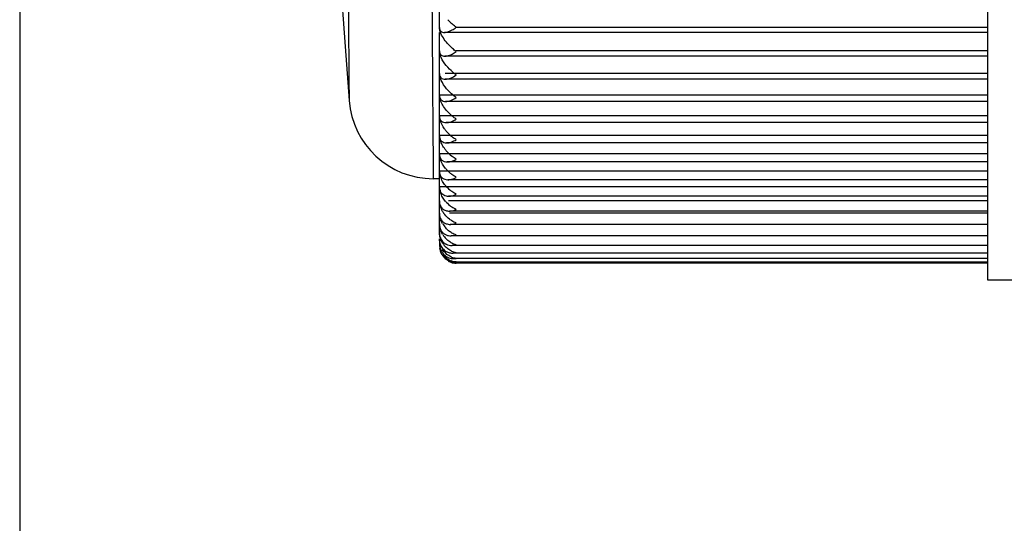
# Model space of a CAD drawing. Header units: millimetres. Extents: x 3128 to 4464, y 361 to 1027.
# Tile 3 of 19: x 3184 to 3196, y 818 to 824. Entities that reach past the tile are written whole.
import ezdxf

# ---------------------------------------------------------------- set-up
doc = ezdxf.new("R2010")
doc.units = ezdxf.units.MM
doc.header["$LTSCALE"] = 0.1
doc.layers.add('DIM', color=3, linetype='Continuous')
doc.styles.get("Standard").update_dxf_attribs({"font": 'arial_0.ttf'})
doc.dimstyles.new('ISO-25', dxfattribs={"dimtxt": 2.5, "dimasz": 2.5, "dimexe": 1.25, "dimexo": 0.625, "dimtad": 1, "dimtxsty": 'Standard', "dimcen": 2.5, "dimadec": 0, "dimazin": 0, "dimtfac": 1, "dimtmove": 0, "dimatfit": 3, "dimfxl": 1, "dimarcsym": 0})

# ---------------------------------------------------------------- blocks, each defined once
blk = doc.blocks.new('*D147')
at = {"layer": 'Defpoints', "color": 0, "transparency": 16777216}
for p in [(3184.28, 848.135), (3239.254, 840.126), (3184.28, 813.168)]:
    blk.add_point(p, dxfattribs=at)
at = {"layer": 'DIM', "color": 0, "lineweight": -2, "transparency": 16777216}
for p, q in [((3184.28, 847.51), (3184.28, 811.918)), ((3239.254, 839.501), (3239.254, 811.918)), ((3236.754, 813.168), (3186.78, 813.168))]:
    blk.add_line(p, q, dxfattribs=at)
at = {"layer": 'DIM', "color": 0, "transparency": 16777216}
for points in [[(3186.78, 813.585), (3186.78, 812.752), (3184.28, 813.168)], [(3236.754, 813.585), (3236.754, 812.752), (3239.254, 813.168)]]:
    blk.add_solid(points, dxfattribs=at)
at = {"layer": 'DIM', "color": 0, "transparency": 16777216, "insert": (3211.767, 815.065), "char_height": 2.5, "attachment_point": 5}
blk.add_mtext('55', dxfattribs=at)

msp = doc.modelspace()

# ---------------------------------------------------------------- linework, layer by layer
at = {"color": 7, "linetype": 'Continuous'}
for p, q in [((3195.754, 821.135), (3195.754, 848.135)), ((3189.254, 824.125), (3189.254, 824.358)), ((3195.754, 824.127), (3189.454, 824.127)), ((3189.254, 821.696), (3189.254, 824.068)), ((3195.754, 824.068), (3189.313, 824.068)), ((3195.754, 823.785), (3189.318, 823.785)), ((3195.754, 823.849), (3189.454, 823.849)), ((3195.754, 823.581), (3189.322, 823.581)), ((3195.754, 823.513), (3189.322, 823.513)), ((3195.754, 823.324), (3189.254, 823.324)), ((3195.754, 823.25), (3189.327, 823.25)), ((3195.754, 823.079), (3189.254, 823.079)), ((3195.754, 822.999), (3189.333, 822.999)), ((3195.754, 822.847), (3189.254, 822.847)), ((3195.754, 822.759), (3189.339, 822.759)), ((3195.754, 822.628), (3189.254, 822.628)), ((3195.754, 822.534), (3189.347, 822.534)), ((3195.754, 822.426), (3189.254, 822.426)), ((3189.254, 822.335), (3189.181, 822.335)), ((3195.754, 822.323), (3189.355, 822.323)), ((3195.754, 822.24), (3189.254, 822.24)), ((3195.754, 822.128), (3189.363, 822.128)), ((3195.754, 822.073), (3189.363, 822.073)), ((3195.754, 821.952), (3189.372, 821.952)), ((3195.754, 821.926), (3189.372, 821.926)), ((3195.754, 821.794), (3189.382, 821.794)), ((3189.392, 821.658), (3189.454, 821.668)), ((3195.754, 821.658), (3189.392, 821.658)), ((3189.403, 821.544), (3189.454, 821.55)), ((3195.754, 821.544), (3189.404, 821.544)), ((3189.415, 821.453), (3189.454, 821.457)), ((3195.754, 821.453), (3189.416, 821.453)), ((3189.427, 821.388), (3189.454, 821.39)), ((3195.754, 821.388), (3189.429, 821.388)), ((3189.44, 821.348), (3189.454, 821.349)), ((3195.754, 821.348), (3189.441, 821.348)), ((3195.754, 821.335), (3189.454, 821.335)), ((3197.254, 821.135), (3195.754, 821.135))]:
    msp.add_line(p, q, dxfattribs=at)
for centre, start, end in [((3304.899, 914.811), 346.72982, 346.72982), ((3305.4, 914.629), 343.19785, 343.19785)]:
    msp.add_arc(centre, 112, start, end)
for centre, radius, start, end in [((3520.629, 848.137), 333.375, 180.74074, 184.27947), ((3189.835, 824.645), 0.642, 221.6489, 227.4889), ((3189.812, 824.34), 0.613, 221.0833, 226.6965), ((3189.81, 824.338), 0.611, 226.6911, 227.8304), ((3189.784, 824.039), 0.578, 227.1875, 228.2309), ((3189.181, 823.335), 1, 184.2797, 270), ((3189.736, 823.477), 0.52, 219.4998, 229.2543), ((3189.707, 823.21), 0.485, 219.727, 230.0398), ((3189.681, 822.957), 0.453, 220.0617, 231.0388), ((3189.636, 822.508), 0.401, 221.2345, 232.2774), ((3189.61, 822.305), 0.37, 221.8948, 233.6699), ((3189.582, 822.122), 0.339, 211.0643, 218.6776), ((3189.471, 821.801), 0.217, 180.074, 186.6818), ((3189.565, 821.966), 0.319, 211.4655, 222.1078), ((3189.487, 821.803), 0.232, 186.6041, 196.8927), ((3189.382, 821.785), 0.125, 208.4063, 223.8668), ((3189.544, 821.831), 0.296, 211.9475, 225.0812), ((3189.483, 821.568), 0.228, 180.0259, 191.6971), ((3189.394, 821.682), 0.137, 221.6533, 238.8114), ((3189.522, 821.719), 0.273, 212.5551, 226.5025), ((3189.396, 821.686), 0.141, 238.8123, 243.9689), ((3189.468, 821.565), 0.213, 191.6562, 197.2424), ((3189.424, 821.557), 0.169, 198.0652, 209.0969), ((3189.408, 821.606), 0.152, 219.6523, 240.6994), ((3189.48, 821.572), 0.227, 214.2637, 230.1867), ((3189.441, 821.534), 0.186, 216.3297, 234.7418), ((3189.474, 821.565), 0.218, 230.1321, 241.1515), ((3189.439, 821.531), 0.182, 234.7868, 248.2423), ((3189.455, 821.533), 0.198, 240.7359, 250.527), ((3189.472, 821.561), 0.214, 241.1664, 247.6099), ((3189.454, 821.529), 0.195, 250.5007, 269.962), ((3189.428, 821.574), 0.186, 264.0817, 269.8061), ((3189.441, 821.539), 0.191, 264.7056, 269.8805), ((3189.454, 821.535), 0.2, 265.4688, 270.0001)]:
    msp.add_arc(centre, radius, start, end, dxfattribs=at)
for points, knots in [([(3188.117, 848.135), (3188.117, 846.917), (3188.118, 844.488), (3188.121, 840.861), (3188.125, 837.275), (3188.132, 834.327), (3188.138, 832.016), (3188.143, 830.339), (3188.149, 828.721), (3188.155, 827.42), (3188.161, 826.43), (3188.165, 825.741), (3188.169, 825.101), (3188.173, 824.524), (3188.176, 824.093), (3188.179, 823.795), (3188.18, 823.615), (3188.182, 823.47), (3188.182, 823.363), (3188.184, 823.297), (3188.183, 823.268), (3188.184, 823.26)], [0, 0, 0, 0, 0.146819, 0.292938, 0.437507, 0.579289, 0.648529, 0.716152, 0.781526, 0.843671, 0.873051, 0.900916, 0.926846, 0.950269, 0.970397, 0.978909, 0.986191, 0.992083, 0.99643, 0.9991, 1, 1, 1, 1]), ([(3189.105, 848.135), (3189.105, 846.859), (3189.106, 844.313), (3189.11, 840.512), (3189.116, 836.757), (3189.124, 833.672), (3189.131, 831.259), (3189.138, 829.512), (3189.145, 827.833), (3189.152, 826.489), (3189.158, 825.472), (3189.163, 824.771), (3189.167, 824.126), (3189.171, 823.553), (3189.174, 823.128), (3189.177, 822.839), (3189.178, 822.668), (3189.179, 822.53), (3189.18, 822.43), (3189.18, 822.369), (3189.181, 822.342), (3189.181, 822.335)], [0, 0, 0, 0, 0.148374, 0.296009, 0.441997, 0.584993, 0.654701, 0.722633, 0.788083, 0.849925, 0.878951, 0.906289, 0.931487, 0.953954, 0.972937, 0.980845, 0.987537, 0.992895, 0.99681, 0.999197, 1, 1, 1, 1]), ([(3189.254, 824.127), (3189.254, 824.118), (3189.256, 824.101), (3189.273, 824.073), (3189.297, 824.068), (3189.312, 824.068)], [0, 0, 0, 0, 0.291214, 0.531768, 1, 1, 1, 1]), ([(3189.264, 824.073), (3189.263, 824.078), (3189.257, 824.095), (3189.254, 824.113), (3189.254, 824.127)], [0, 0, 0, 0, 0.272684, 1, 1, 1, 1]), ([(3189.389, 824.089), (3189.394, 824.091), (3189.417, 824.103), (3189.438, 824.117), (3189.454, 824.128)], [0, 0, 0, 0, 0.237351, 1, 1, 1, 1]), ([(3189.454, 824.128), (3189.45, 824.131), (3189.431, 824.145), (3189.414, 824.16), (3189.401, 824.172)], [0, 0, 0, 0, 0.242375, 1, 1, 1, 1]), ([(3189.349, 823.937), (3189.331, 823.957), (3189.299, 824), (3189.273, 824.048), (3189.264, 824.073)], [0, 0, 0, 0, 0.507268, 1, 1, 1, 1]), ([(3189.312, 824.068), (3189.318, 824.068), (3189.345, 824.07), (3189.37, 824.08), (3189.389, 824.089)], [0, 0, 0, 0, 0.223769, 1, 1, 1, 1]), ([(3189.454, 823.841), (3189.45, 823.845), (3189.431, 823.858), (3189.413, 823.873), (3189.4, 823.885)], [0, 0, 0, 0, 0.242007, 1, 1, 1, 1]), ([(3189.254, 823.849), (3189.254, 823.839), (3189.256, 823.821), (3189.275, 823.792), (3189.301, 823.785), (3189.316, 823.785)], [0, 0, 0, 0, 0.292065, 0.533327, 1, 1, 1, 1]), ([(3189.264, 823.795), (3189.263, 823.799), (3189.257, 823.817), (3189.254, 823.836), (3189.254, 823.849)], [0, 0, 0, 0, 0.271054, 1, 1, 1, 1]), ([(3189.391, 823.615), (3189.364, 823.64), (3189.314, 823.695), (3189.276, 823.76), (3189.264, 823.795)], [0, 0, 0, 0, 0.49796, 1, 1, 1, 1]), ([(3189.316, 823.785), (3189.322, 823.785), (3189.347, 823.788), (3189.371, 823.796), (3189.389, 823.804)], [0, 0, 0, 0, 0.226857, 1, 1, 1, 1]), ([(3189.389, 823.804), (3189.394, 823.806), (3189.417, 823.817), (3189.438, 823.831), (3189.454, 823.841)], [0, 0, 0, 0, 0.237286, 1, 1, 1, 1]), ([(3189.254, 823.581), (3189.254, 823.571), (3189.257, 823.551), (3189.276, 823.52), (3189.304, 823.513), (3189.321, 823.513)], [0, 0, 0, 0, 0.292956, 0.534987, 1, 1, 1, 1]), ([(3189.264, 823.526), (3189.263, 823.53), (3189.257, 823.549), (3189.254, 823.568), (3189.254, 823.581)], [0, 0, 0, 0, 0.269412, 1, 1, 1, 1]), ([(3189.321, 823.513), (3189.343, 823.513), (3189.391, 823.526), (3189.432, 823.549), (3189.454, 823.564)], [0, 0, 0, 0, 0.45503, 1, 1, 1, 1]), ([(3189.454, 823.564), (3189.449, 823.567), (3189.43, 823.581), (3189.412, 823.596), (3189.399, 823.608)], [0, 0, 0, 0, 0.241638, 1, 1, 1, 1]), ([(3189.397, 823.34), (3189.369, 823.365), (3189.317, 823.422), (3189.277, 823.489), (3189.264, 823.526)], [0, 0, 0, 0, 0.494007, 1, 1, 1, 1]), ([(3189.254, 823.324), (3189.254, 823.313), (3189.257, 823.292), (3189.278, 823.258), (3189.308, 823.25), (3189.326, 823.25)], [0, 0, 0, 0, 0.293858, 0.536727, 1, 1, 1, 1]), ([(3189.264, 823.267), (3189.263, 823.272), (3189.257, 823.291), (3189.254, 823.31), (3189.254, 823.324)], [0, 0, 0, 0, 0.267755, 1, 1, 1, 1]), ([(3189.454, 823.297), (3189.449, 823.3), (3189.43, 823.313), (3189.411, 823.328), (3189.397, 823.34)], [0, 0, 0, 0, 0.241276, 1, 1, 1, 1]), ([(3189.335, 823.146), (3189.32, 823.165), (3189.292, 823.203), (3189.272, 823.245), (3189.264, 823.267)], [0, 0, 0, 0, 0.502686, 1, 1, 1, 1]), ([(3189.326, 823.25), (3189.347, 823.25), (3189.393, 823.262), (3189.433, 823.283), (3189.454, 823.297)], [0, 0, 0, 0, 0.458861, 1, 1, 1, 1]), ([(3189.254, 823.079), (3189.254, 823.067), (3189.257, 823.044), (3189.281, 823.007), (3189.313, 822.999), (3189.332, 822.999)], [0, 0, 0, 0, 0.294789, 0.53857, 1, 1, 1, 1]), ([(3189.264, 823.021), (3189.263, 823.026), (3189.257, 823.045), (3189.254, 823.065), (3189.254, 823.079)], [0, 0, 0, 0, 0.266077, 1, 1, 1, 1]), ([(3189.454, 823.041), (3189.449, 823.044), (3189.429, 823.057), (3189.41, 823.071), (3189.396, 823.083)], [0, 0, 0, 0, 0.240941, 1, 1, 1, 1]), ([(3189.335, 822.9), (3189.327, 822.909), (3189.299, 822.946), (3189.275, 822.987), (3189.264, 823.021)], [0, 0, 0, 0, 0.248899, 1, 1, 1, 1]), ([(3189.332, 822.999), (3189.352, 822.999), (3189.396, 823.009), (3189.434, 823.028), (3189.454, 823.041)], [0, 0, 0, 0, 0.462784, 1, 1, 1, 1]), ([(3189.254, 822.847), (3189.254, 822.833), (3189.257, 822.808), (3189.283, 822.769), (3189.318, 822.759), (3189.339, 822.759)], [0, 0, 0, 0, 0.295783, 0.540625, 1, 1, 1, 1]), ([(3189.264, 822.787), (3189.263, 822.792), (3189.257, 822.812), (3189.254, 822.832), (3189.254, 822.847)], [0, 0, 0, 0, 0.264375, 1, 1, 1, 1]), ([(3189.454, 822.797), (3189.449, 822.8), (3189.429, 822.812), (3189.41, 822.826), (3189.396, 822.838)], [0, 0, 0, 0, 0.240715, 1, 1, 1, 1]), ([(3189.335, 822.666), (3189.33, 822.671), (3189.312, 822.693), (3189.297, 822.717), (3189.287, 822.735)], [0, 0, 0, 0, 0.246048, 1, 1, 1, 1]), ([(3189.339, 822.759), (3189.358, 822.759), (3189.398, 822.768), (3189.435, 822.786), (3189.454, 822.797)], [0, 0, 0, 0, 0.466589, 1, 1, 1, 1]), ([(3189.254, 822.628), (3189.254, 822.614), (3189.258, 822.587), (3189.279, 822.554), (3189.311, 822.537), (3189.334, 822.534), (3189.346, 822.534)], [0, 0, 0, 0, 0.294436, 0.53855, 0.765277, 1, 1, 1, 1]), ([(3189.264, 822.568), (3189.263, 822.573), (3189.257, 822.593), (3189.254, 822.613), (3189.254, 822.628)], [0, 0, 0, 0, 0.262644, 1, 1, 1, 1]), ([(3189.454, 822.566), (3189.449, 822.569), (3189.429, 822.581), (3189.41, 822.594), (3189.396, 822.605)], [0, 0, 0, 0, 0.24062, 1, 1, 1, 1]), ([(3189.334, 822.447), (3189.33, 822.452), (3189.314, 822.471), (3189.3, 822.492), (3189.291, 822.508)], [0, 0, 0, 0, 0.245507, 1, 1, 1, 1]), ([(3189.346, 822.534), (3189.354, 822.534), (3189.392, 822.537), (3189.429, 822.552), (3189.454, 822.566)], [0, 0, 0, 0, 0.228965, 1, 1, 1, 1]), ([(3189.254, 822.426), (3189.254, 822.41), (3189.258, 822.38), (3189.282, 822.345), (3189.316, 822.326), (3189.341, 822.323), (3189.353, 822.323)], [0, 0, 0, 0, 0.295258, 0.5406, 0.767227, 1, 1, 1, 1]), ([(3189.264, 822.364), (3189.263, 822.369), (3189.257, 822.389), (3189.254, 822.41), (3189.254, 822.426)], [0, 0, 0, 0, 0.260891, 1, 1, 1, 1]), ([(3189.391, 822.392), (3189.386, 822.396), (3189.366, 822.413), (3189.347, 822.432), (3189.334, 822.447)], [0, 0, 0, 0, 0.242576, 1, 1, 1, 1]), ([(3189.454, 822.351), (3189.449, 822.354), (3189.427, 822.366), (3189.406, 822.38), (3189.391, 822.392)], [0, 0, 0, 0, 0.239554, 1, 1, 1, 1]), ([(3189.335, 822.243), (3189.331, 822.248), (3189.315, 822.266), (3189.302, 822.286), (3189.292, 822.302)], [0, 0, 0, 0, 0.244934, 1, 1, 1, 1]), ([(3189.353, 822.323), (3189.362, 822.323), (3189.397, 822.326), (3189.43, 822.338), (3189.454, 822.351)], [0, 0, 0, 0, 0.232395, 1, 1, 1, 1]), ([(3189.254, 822.24), (3189.254, 822.235), (3189.255, 822.217), (3189.259, 822.2), (3189.264, 822.188)], [0, 0, 0, 0, 0.267882, 1, 1, 1, 1]), ([(3189.264, 822.177), (3189.263, 822.182), (3189.257, 822.203), (3189.254, 822.224), (3189.254, 822.24)], [0, 0, 0, 0, 0.259106, 1, 1, 1, 1]), ([(3189.264, 822.188), (3189.268, 822.178), (3189.279, 822.16), (3189.312, 822.135), (3189.342, 822.129), (3189.362, 822.128)], [0, 0, 0, 0, 0.267357, 0.513634, 1, 1, 1, 1]), ([(3189.362, 822.128), (3189.37, 822.128), (3189.401, 822.131), (3189.432, 822.141), (3189.454, 822.151)], [0, 0, 0, 0, 0.235784, 1, 1, 1, 1]), ([(3189.454, 822.151), (3189.449, 822.154), (3189.427, 822.165), (3189.406, 822.179), (3189.391, 822.191)], [0, 0, 0, 0, 0.239819, 1, 1, 1, 1]), ([(3189.254, 822.073), (3189.254, 822.054), (3189.259, 822.019), (3189.28, 821.99), (3189.291, 821.979)], [0, 0, 0, 0, 0.544766, 1, 1, 1, 1]), ([(3189.264, 822.009), (3189.263, 822.014), (3189.257, 822.035), (3189.254, 822.057), (3189.254, 822.073)], [0, 0, 0, 0, 0.257294, 1, 1, 1, 1]), ([(3189.335, 822.058), (3189.331, 822.062), (3189.315, 822.08), (3189.302, 822.099), (3189.292, 822.115)], [0, 0, 0, 0, 0.244217, 1, 1, 1, 1]), ([(3189.254, 821.926), (3189.254, 821.907), (3189.259, 821.87), (3189.279, 821.839), (3189.291, 821.828)], [0, 0, 0, 0, 0.542027, 1, 1, 1, 1]), ([(3189.264, 821.861), (3189.263, 821.866), (3189.257, 821.888), (3189.254, 821.91), (3189.254, 821.926)], [0, 0, 0, 0, 0.255462, 1, 1, 1, 1]), ([(3189.291, 821.979), (3189.302, 821.97), (3189.328, 821.956), (3189.357, 821.952), (3189.371, 821.952)], [0, 0, 0, 0, 0.497619, 1, 1, 1, 1]), ([(3189.391, 821.842), (3189.384, 821.846), (3189.358, 821.866), (3189.334, 821.89), (3189.318, 821.91)], [0, 0, 0, 0, 0.238791, 1, 1, 1, 1]), ([(3189.371, 821.952), (3189.378, 821.952), (3189.406, 821.954), (3189.434, 821.962), (3189.454, 821.97)], [0, 0, 0, 0, 0.23865, 1, 1, 1, 1]), ([(3189.454, 821.97), (3189.449, 821.972), (3189.427, 821.983), (3189.406, 821.996), (3189.391, 822.007)], [0, 0, 0, 0, 0.239984, 1, 1, 1, 1]), ([(3189.254, 821.801), (3189.254, 821.794), (3189.255, 821.768), (3189.262, 821.742), (3189.271, 821.725)], [0, 0, 0, 0, 0.268624, 1, 1, 1, 1]), ([(3189.292, 821.799), (3189.289, 821.804), (3189.278, 821.824), (3189.269, 821.845), (3189.264, 821.861)], [0, 0, 0, 0, 0.24666, 1, 1, 1, 1]), ([(3189.291, 821.828), (3189.294, 821.825), (3189.307, 821.814), (3189.322, 821.806), (3189.334, 821.802)], [0, 0, 0, 0, 0.256821, 1, 1, 1, 1]), ([(3189.381, 821.794), (3189.387, 821.794), (3189.412, 821.796), (3189.437, 821.802), (3189.454, 821.808)], [0, 0, 0, 0, 0.241338, 1, 1, 1, 1]), ([(3189.454, 821.808), (3189.449, 821.81), (3189.427, 821.82), (3189.406, 821.832), (3189.391, 821.842)], [0, 0, 0, 0, 0.24029, 1, 1, 1, 1]), ([(3189.254, 821.699), (3189.254, 821.678), (3189.259, 821.639), (3189.279, 821.605), (3189.291, 821.591)], [0, 0, 0, 0, 0.535455, 1, 1, 1, 1]), ([(3189.262, 821.638), (3189.258, 821.653), (3189.255, 821.673), (3189.254, 821.694), (3189.254, 821.699)], [0, 0, 0, 0, 0.753818, 1, 1, 1, 1]), ([(3189.292, 821.674), (3189.289, 821.679), (3189.278, 821.698), (3189.269, 821.719), (3189.264, 821.735)], [0, 0, 0, 0, 0.24545, 1, 1, 1, 1]), ([(3189.291, 821.698), (3189.294, 821.695), (3189.307, 821.683), (3189.322, 821.674), (3189.334, 821.669)], [0, 0, 0, 0, 0.258377, 1, 1, 1, 1]), ([(3189.391, 821.698), (3189.385, 821.702), (3189.362, 821.718), (3189.342, 821.736), (3189.328, 821.752)], [0, 0, 0, 0, 0.240065, 1, 1, 1, 1]), ([(3189.454, 821.668), (3189.449, 821.67), (3189.427, 821.678), (3189.406, 821.689), (3189.391, 821.698)], [0, 0, 0, 0, 0.240872, 1, 1, 1, 1]), ([(3189.254, 821.621), (3189.254, 821.599), (3189.26, 821.559), (3189.279, 821.524), (3189.291, 821.509)], [0, 0, 0, 0, 0.531732, 1, 1, 1, 1]), ([(3189.254, 821.568), (3189.254, 821.563), (3189.255, 821.541), (3189.259, 821.52), (3189.264, 821.505)], [0, 0, 0, 0, 0.256213, 1, 1, 1, 1]), ([(3189.292, 821.572), (3189.289, 821.577), (3189.277, 821.598), (3189.267, 821.621), (3189.262, 821.638)], [0, 0, 0, 0, 0.24391, 1, 1, 1, 1]), ([(3189.391, 821.577), (3189.386, 821.58), (3189.366, 821.593), (3189.347, 821.608), (3189.334, 821.621)], [0, 0, 0, 0, 0.241123, 1, 1, 1, 1]), ([(3189.454, 821.55), (3189.449, 821.552), (3189.427, 821.558), (3189.406, 821.568), (3189.391, 821.577)], [0, 0, 0, 0, 0.241706, 1, 1, 1, 1]), ([(3189.256, 821.513), (3189.257, 821.503), (3189.26, 821.489), (3189.264, 821.476), (3189.265, 821.473)], [0, 0, 0, 0, 0.755463, 1, 1, 1, 1]), ([(3189.265, 821.473), (3189.267, 821.468), (3189.274, 821.451), (3189.283, 821.435), (3189.291, 821.424)], [0, 0, 0, 0, 0.260157, 1, 1, 1, 1]), ([(3189.277, 821.475), (3189.28, 821.469), (3189.296, 821.445), (3189.317, 821.426), (3189.334, 821.415)], [0, 0, 0, 0, 0.267449, 1, 1, 1, 1]), ([(3189.391, 821.409), (3189.381, 821.413), (3189.343, 821.435), (3189.311, 821.467), (3189.292, 821.495)], [0, 0, 0, 0, 0.233686, 1, 1, 1, 1]), ([(3189.391, 821.48), (3189.386, 821.483), (3189.366, 821.495), (3189.347, 821.509), (3189.334, 821.521)], [0, 0, 0, 0, 0.241351, 1, 1, 1, 1]), ([(3189.454, 821.457), (3189.449, 821.458), (3189.427, 821.464), (3189.406, 821.472), (3189.391, 821.48)], [0, 0, 0, 0, 0.242746, 1, 1, 1, 1]), ([(3189.334, 821.415), (3189.34, 821.411), (3189.363, 821.398), (3189.389, 821.391), (3189.409, 821.389)], [0, 0, 0, 0, 0.256722, 1, 1, 1, 1]), ([(3189.454, 821.39), (3189.449, 821.39), (3189.427, 821.394), (3189.406, 821.401), (3189.391, 821.409)], [0, 0, 0, 0, 0.244263, 1, 1, 1, 1]), ([(3189.454, 821.349), (3189.449, 821.349), (3189.427, 821.351), (3189.406, 821.357), (3189.391, 821.364)], [0, 0, 0, 0, 0.245886, 1, 1, 1, 1])]:
    msp.add_open_spline(points, degree=3, knots=knots, dxfattribs=at)
for points in [[(3189.287, 822.735), (3189.278, 822.752), (3189.27, 822.769), (3189.264, 822.787)], [(3189.291, 822.508), (3189.28, 822.527), (3189.271, 822.547), (3189.264, 822.568)], [(3189.292, 822.302), (3189.281, 822.321), (3189.271, 822.342), (3189.264, 822.364)], [(3189.292, 822.115), (3189.281, 822.134), (3189.271, 822.155), (3189.264, 822.177)], [(3189.292, 821.947), (3189.281, 821.966), (3189.271, 821.987), (3189.264, 822.009)], [(3189.334, 821.802), (3189.349, 821.797), (3189.365, 821.794), (3189.381, 821.794)], [(3189.334, 821.669), (3189.352, 821.661), (3189.372, 821.658), (3189.392, 821.658)], [(3189.264, 821.554), (3189.258, 821.576), (3189.254, 821.598), (3189.254, 821.621)], [(3189.334, 821.559), (3189.355, 821.549), (3189.38, 821.544), (3189.403, 821.544)], [(3189.334, 821.474), (3189.347, 821.467), (3189.361, 821.461), (3189.375, 821.458)], [(3189.375, 821.458), (3189.388, 821.455), (3189.402, 821.453), (3189.415, 821.453)], [(3189.371, 821.361), (3189.388, 821.355), (3189.406, 821.351), (3189.423, 821.349)]]:
    msp.add_open_spline(points, degree=3, dxfattribs=at)

# ---------------------------------------------------------------- dimensions: what is measured, and where the dimension line sits
at = {"layer": 'DIM'}
dim = msp.add_linear_dim(base=(3184.28, 813.168), p1=(3239.254, 840.126), p2=(3184.28, 848.135), text='55', dimstyle='ISO-25', dxfattribs=at)
dim.commit()
dim.dimension.update_dxf_attribs({"geometry": '*D147', "text_midpoint": (3211.767, 815.065)})

doc.saveas('drawing.dxf')
